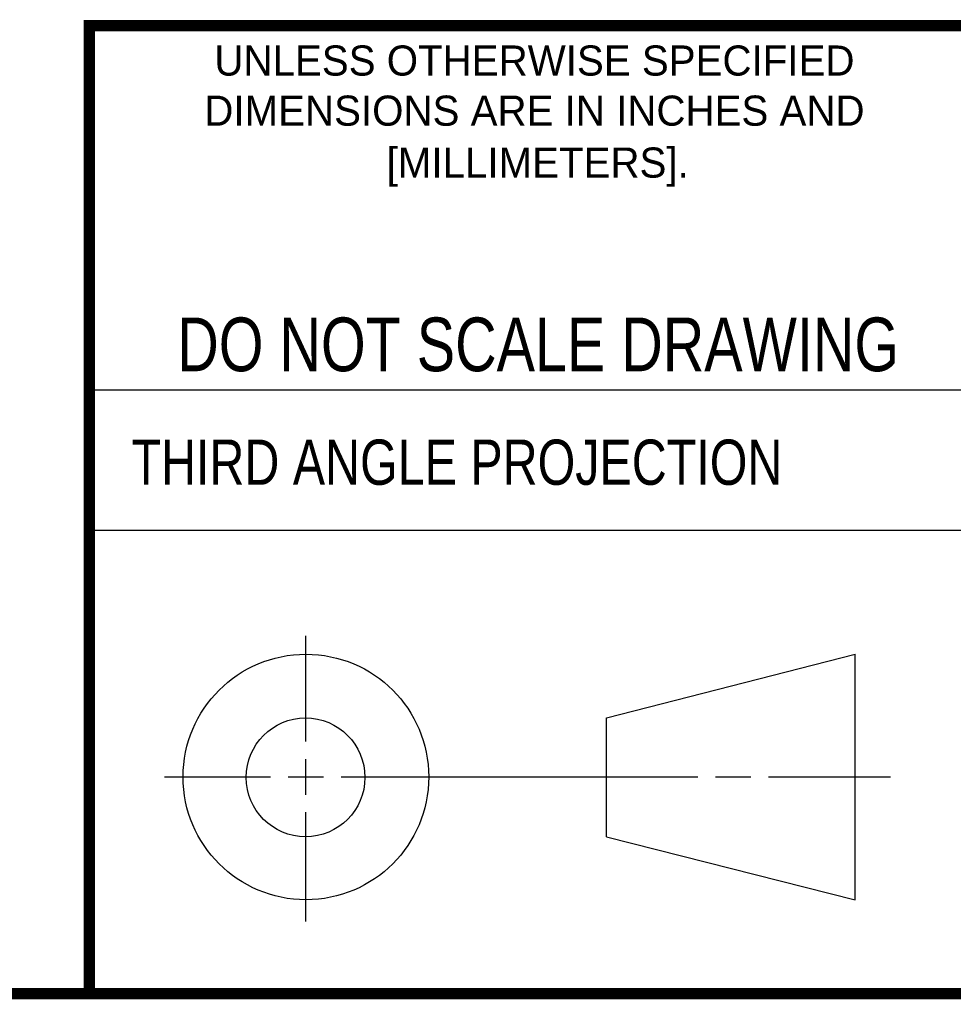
# Model space of a CAD drawing. Header units: inches. Extents: x 0.2 to 16.8, y 0.1 to 10.8.
# Tile 10 of 22: x 11.4 to 13, y 0.2 to 2. Entities that reach past the tile are written whole.
import ezdxf
from ezdxf.enums import TextEntityAlignment as Align

# ---------------------------------------------------------------- set-up
doc = ezdxf.new("R2010")
doc.units = ezdxf.units.IN
doc.header["$LTSCALE"] = 0.935
doc.header["$MEASUREMENT"] = 0
doc.layers.get('0').update_dxf_attribs({"linetype": 'CONTINUOUS'})
doc.styles.get("Standard").update_dxf_attribs({"font": 'txt', "width": 0.8})

msp = doc.modelspace()

# ---------------------------------------------------------------- linework, layer by layer
at = {"color": 2, "linetype": 'Continuous'}
for p, q in [((11.482, 1.3265), (13.0653, 1.3265)), ((13.0653, 1.0776), (11.482, 1.0776)), ((11.8648, 0.7044), (11.8648, 0.8912)), ((11.8648, 0.6106), (11.8648, 0.6731)), ((11.6146, 0.6419), (11.8023, 0.6419)), ((11.8335, 0.6419), (11.896, 0.6419)), ((11.9273, 0.6419), (12.5575, 0.6419)), ((12.5888, 0.6419), (12.6513, 0.6419)), ((12.6825, 0.6419), (12.8983, 0.6419)), ((11.8648, 0.3866), (11.8648, 0.5794))]:
    msp.add_line(p, q, dxfattribs=at)
at = {"color": 7, "linetype": 'Continuous'}
for p, q in [((12.3963, 0.7462), (12.8358, 0.859)), ((12.8358, 0.4248), (12.8358, 0.859)), ((12.3963, 0.5362), (12.3963, 0.7462)), ((12.3963, 0.5362), (12.8358, 0.4248))]:
    msp.add_line(p, q, dxfattribs=at)
at = {"color": 7, "linetype": 'Continuous', "const_width": 0.02}
for points in [[(11.4718, 1.9702), (16.75, 1.9707)], [(11.482, 0.25), (11.482, 1.9707)], [(0.25, 0.2586), (16.75, 0.2586)]]:
    msp.add_lwpolyline(points, dxfattribs=at)
at = {"color": 7, "linetype": 'Continuous'}
for centre, radius in [((11.8648, 0.6419), 0.2171), ((11.8642, 0.6412), 0.105)]:
    msp.add_circle(centre, radius, dxfattribs=at)

# ---------------------------------------------------------------- texts
at = {"color": 2, "linetype": 'Continuous'}
for s, p in [('UNLESS OTHERWISE SPECIFIED', (12.2688, 1.8819)), ('DIMENSIONS ARE IN INCHES AND', (12.2688, 1.7933)), ('[MILLIMETERS].', (12.2746, 1.7015))]:
    msp.add_text(s, height=0.053254, dxfattribs=at).set_placement(p, align=Align.CENTER)
at = {"color": 7, "linetype": 'Continuous', "width": 0.8}
msp.add_text('DO NOT SCALE DRAWING', height=0.095, dxfattribs=at).set_placement((12.2754, 1.3592), align=Align.CENTER)
at = {"color": 2, "linetype": 'Continuous', "width": 0.8}
msp.add_text('THIRD ANGLE PROJECTION', height=0.08, dxfattribs=at).set_placement((11.5564, 1.1584))

doc.saveas('drawing.dxf')
